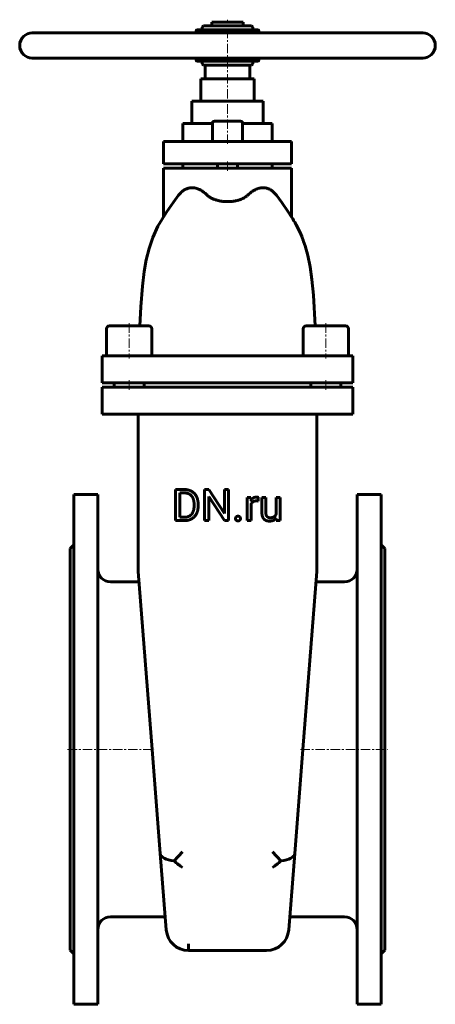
# Model space of a CAD drawing. Header units: millimetres. Extents: x -165 to 165, y -390 to 392.
import ezdxf

# ---------------------------------------------------------------- set-up
doc = ezdxf.new("R2010")
doc.units = ezdxf.units.MM
doc.linetypes.add('K5LT_AXLED', pattern=[12, 7.5, -1.5, 1.5, -1.5])
doc.linetypes.add('K5LT_BASIC', pattern=[0])
doc.layers.add('Системный слой (1)', color=7, linetype='Continuous', true_color=0x6c6c6c)

# ---------------------------------------------------------------- blocks, each defined once
blk = doc.blocks.new('U0')
at = {"layer": 'Системный слой (1)', "color": 143, "linetype": 'K5LT_BASIC', "lineweight": 60, "true_color": 0x33acca}
for p, q in [((-25, 381.5), (-25, 383)), ((-25, 360), (-25, 361.5))]:
    blk.add_line(p, q, dxfattribs=at)
blk = doc.blocks.new('U1')
at = {"layer": 'Системный слой (1)', "color": 143, "linetype": 'K5LT_BASIC', "lineweight": 60, "true_color": 0x33acca}
for p, q in [((25, 381.5), (25, 383)), ((25, 360), (25, 361.5))]:
    blk.add_line(p, q, dxfattribs=at)
blk = doc.blocks.new('U2')
at = {"layer": 'Системный слой (1)', "color": 143, "linetype": 'K5LT_BASIC', "lineweight": 60, "true_color": 0x33acca}
for p, q in [((-78.1, 148.9), (-93.7, 148.9)), ((-62.5, 148.9), (-78.1, 148.9))]:
    blk.add_line(p, q, dxfattribs=at)
blk = doc.blocks.new('U3')
at = {"layer": 'Системный слой (1)', "color": 143, "linetype": 'K5LT_BASIC', "lineweight": 60, "true_color": 0x33acca}
for p, q in [((78.1, 148.9), (62.5, 148.9)), ((93.7, 148.9), (78.1, 148.9))]:
    blk.add_line(p, q, dxfattribs=at)
blk = doc.blocks.new('U4')
at = {"layer": 'Системный слой (1)', "color": 143, "linetype": 'K5LT_BASIC', "lineweight": 60, "true_color": 0x33acca}
for p, q in [((0, 311.3), (-10.4, 311.3)), ((10.4, 311.3), (0, 311.3))]:
    blk.add_line(p, q, dxfattribs=at)
blk = doc.blocks.new('U5')
at = {"layer": 'Системный слой (1)', "color": 143, "linetype": 'K5LT_BASIC', "lineweight": 60, "true_color": 0x33acca}
for p, q in [((-42.95, 247.08), (-38.78, 252.7)), ((-48.39, 239.13), (-42.95, 247.08)), ((-51.85, 233.69), (-48.39, 239.13)), ((-59.34, 218.89), (-55.2, 227.96)), ((-55.2, 227.96), (-51.85, 233.69)), ((-62.26, 210.19), (-59.34, 218.89)), ((-64.45, 201.34), (-62.26, 210.19)), ((-66.13, 192.02), (-64.45, 201.34)), ((-67.54, 180.49), (-66.13, 192.02)), ((-68.75, 163.93), (-67.54, 180.49)), ((-69.48, 148.9), (-68.75, 163.93))]:
    blk.add_line(p, q, dxfattribs=at)
blk = doc.blocks.new('U6')
at = {"layer": 'Системный слой (1)', "color": 143, "linetype": 'K5LT_BASIC', "lineweight": 60, "true_color": 0x33acca}
for p, q in [((43.14, 246.82), (38.78, 252.7)), ((48.19, 239.44), (43.14, 246.82)), ((50.59, 235.71), (48.19, 239.44)), ((51.81, 233.76), (50.59, 235.71)), ((52.43, 232.75), (51.81, 233.76)), ((52.74, 232.24), (52.43, 232.75)), ((52.9, 231.98), (52.74, 232.24)), ((52.97, 231.87), (52.9, 231.98)), ((53, 231.81), (52.97, 231.87)), ((53.03, 231.77), (53, 231.81)), ((53.08, 231.67), (53.03, 231.77)), ((53.13, 231.6), (53.08, 231.67)), ((53.15, 231.56), (53.13, 231.6)), ((53.16, 231.54), (53.15, 231.56)), ((53.17, 231.53), (53.16, 231.54)), ((53.19, 231.51), (53.17, 231.53)), ((53.31, 231.31), (53.19, 231.51)), ((53.39, 231.16), (53.31, 231.31)), ((54.64, 229), (53.39, 231.16)), ((57.66, 222.93), (54.64, 229)), ((58.99, 219.78), (57.66, 222.93)), ((59.61, 218.18), (58.99, 219.78)), ((59.91, 217.38), (59.61, 218.18)), ((60.06, 216.98), (59.91, 217.38)), ((60.08, 216.92), (60.06, 216.98)), ((60.14, 216.75), (60.08, 216.92)), ((60.16, 216.68), (60.14, 216.75)), ((60.21, 216.55), (60.16, 216.68)), ((60.29, 216.33), (60.21, 216.55)), ((60.33, 216.23), (60.29, 216.33)), ((60.34, 216.19), (60.33, 216.23)), ((60.35, 216.16), (60.34, 216.19)), ((60.35, 216.15), (60.35, 216.16)), ((60.38, 216.08), (60.35, 216.15)), ((60.42, 215.98), (60.38, 216.08)), ((60.44, 215.92), (60.42, 215.98)), ((61.6, 212.4), (60.44, 215.92)), ((63.72, 204.62), (61.6, 212.4)), ((65.53, 195.74), (63.72, 204.62)), ((66.99, 185.59), (65.53, 195.74)), ((68.17, 173.09), (66.99, 185.59)), ((69.48, 148.9), (68.17, 173.09))]:
    blk.add_line(p, q, dxfattribs=at)
blk = doc.blocks.new('U7')
at = {"layer": 'Системный слой (1)', "color": 143, "linetype": 'K5LT_BASIC', "lineweight": 60, "true_color": 0x33acca}
for p, q in [((-35.5, 309.5), (-12, 309.5)), ((12, 309.5), (35.5, 309.5))]:
    blk.add_line(p, q, dxfattribs=at)

msp = doc.modelspace()

# ---------------------------------------------------------------- linework, layer by layer
at = {"layer": 'Системный слой (1)', "color": 30, "linetype": 'K5LT_AXLED', "lineweight": 18, "true_color": 0xff8000}
for p, q in [((0, 293.3), (0, 392)), ((0, 272), (0, 279.55)), ((-78.1, 150.9), (-78.1, 122.9)), ((78.1, 150.9), (78.1, 122.9)), ((-78.1, 105.6), (-78.1, 98.05)), ((78.1, 105.6), (78.1, 98.05)), ((-127, -187.5), (-57.86, -187.5)), ((57.86, -187.5), (127, -187.5))]:
    msp.add_line(p, q, dxfattribs=at)
at = {"layer": 'Системный слой (1)', "color": 143, "linetype": 'K5LT_BASIC', "lineweight": 60, "true_color": 0x33acca}
for p, q in [((24, 384), (-24, 384)), ((-20, 384), (-20, 386)), ((19, 387), (-19, 387)), ((-12.5, 390), (12.5, 390)), ((-12.5, 387), (-12.5, 390)), ((12.5, 387), (12.5, 390)), ((20, 384), (20, 386)), ((-155, 381.5), (155, 381.5)), ((-155, 361.5), (155, 361.5)), ((-24, 359), (24, 359)), ((-20, 357), (-20, 359)), ((-19, 356), (19, 356)), ((-17.75, 345), (-17.75, 356)), ((17.75, 345), (17.75, 356)), ((20, 357), (20, 359)), ((-21.3, 327.25), (-21.3, 345)), ((-21.3, 345), (21.3, 345)), ((21.3, 327.25), (21.3, 345)), ((-28.4, 327.25), (28.4, 327.25)), ((-28.4, 309.5), (-28.4, 327.25)), ((28.4, 309.5), (28.4, 327.25)), ((-35.5, 295.3), (-35.5, 309.5)), ((-12, 309.7), (-12, 295.3)), ((12, 309.7), (12, 295.3)), ((35.5, 295.3), (35.5, 309.5)), ((-50.78, 277.55), (-50.78, 295.3)), ((-50.78, 295.3), (-48.61, 295.3)), ((-48.61, 295.3), (-15.58, 295.3)), ((-15.58, 295.3), (15.58, 295.3)), ((15.58, 295.3), (48.61, 295.3)), ((48.61, 295.3), (50.78, 295.3)), ((50.78, 277.55), (50.78, 295.3)), ((-48.61, 277.55), (-50.78, 277.55)), ((-50.78, 274), (-48.61, 274)), ((-50.78, 235.4), (-50.78, 274)), ((-48.61, 277.55), (-15.58, 277.55)), ((-48.61, 274), (-15.58, 274)), ((-35.5, 274), (-35.5, 277.55)), ((15.58, 277.55), (-15.58, 277.55)), ((-15.58, 274), (15.58, 274)), ((-8, 277.55), (-8, 274)), ((8, 277.55), (8, 274)), ((15.58, 277.55), (48.61, 277.55)), ((15.58, 274), (48.61, 274)), ((35.5, 274), (35.5, 277.55)), ((50.78, 277.55), (48.61, 277.55)), ((48.61, 274), (50.78, 274)), ((50.78, 235.4), (50.78, 274)), ((93.7, 148.9), (92.51, 148.9)), ((-96.1, 146.5), (-96.1, 124.9)), ((-60.1, 146.5), (-60.1, 124.9)), ((60.1, 146.5), (60.1, 124.9)), ((96.1, 146.5), (96.1, 124.9)), ((-99.4, 124.9), (-78.1, 124.9)), ((-99.4, 103.6), (-99.4, 124.9)), ((-78.1, 124.9), (78.1, 124.9)), ((78.1, 124.9), (99.4, 124.9)), ((99.4, 103.6), (99.4, 124.9)), ((-78.1, 103.6), (-99.4, 103.6)), ((-90.1, 103.6), (-90.1, 100.05)), ((-78.1, 103.6), (78.1, 103.6)), ((-66.1, 103.6), (-66.1, 100.05)), ((66.1, 103.6), (66.1, 100.05)), ((99.4, 103.6), (78.1, 103.6)), ((90.1, 103.6), (90.1, 100.05)), ((-99.4, 78.75), (-99.4, 100.05)), ((-99.4, 100.05), (-78.1, 100.05)), ((-78.1, 100.05), (78.1, 100.05)), ((78.1, 100.05), (99.4, 100.05)), ((99.4, 78.75), (99.4, 100.05)), ((-78.1, 78.75), (-99.4, 78.75)), ((-78.1, 78.75), (78.1, 78.75)), ((-71, 78.75), (-71, -44.8)), ((71, -44.8), (71, 78.75)), ((99.4, 78.75), (78.1, 78.75)), ((-34.19, 18.83), (-41.18, 18.83)), ((-41.18, 18.83), (-41.18, -5.88)), ((-37.91, 16.15), (-37.91, -3.22)), ((-34.19, 16.15), (-37.91, 16.15)), ((-14.9, 18.83), (-18.17, 18.83)), ((-18.17, 18.83), (-18.17, -5.88)), ((-2.41, -0.28), (-14.9, 18.83)), ((-2.41, 18.83), (-2.41, -0.28)), ((0.83, 18.83), (-2.41, 18.83)), ((0.83, -5.88), (0.83, 18.83)), ((-122, 15), (-122, -390)), ((-122, 15), (-103, 15)), ((-103, 15), (-103, -390)), ((-14.9, 13.18), (-2.46, -5.88)), ((-14.9, -5.88), (-14.9, 13.18)), ((15.54, 12.48), (15.54, -5.88)), ((18.6, 12.48), (15.54, 12.48)), ((18.66, 10.38), (18.6, 12.48)), ((24.4, 9.66), (24.42, 12.58)), ((30.45, 12.48), (27.31, 12.48)), ((27.31, 12.48), (27.31, 0.64)), ((30.45, 0.6), (30.45, 12.48)), ((38.61, 12.48), (38.61, -0.88)), ((41.77, 12.48), (38.61, 12.48)), ((41.77, -5.88), (41.77, 12.48)), ((122, 15), (103, 15)), ((103, 15), (103, -390)), ((122, 15), (122, -390)), ((-26.54, 5.73), (-26.54, 7.24)), ((-23.3, 5.73), (-23.3, 7.2)), ((18.68, -5.88), (18.68, 7.16)), ((-41.18, -5.88), (-34.5, -5.88)), ((-37.91, -3.22), (-34.5, -3.22)), ((-18.17, -5.88), (-14.9, -5.88)), ((-2.46, -5.88), (0.83, -5.88)), ((15.54, -5.88), (18.68, -5.88)), ((38.7, -4.06), (38.76, -5.88)), ((38.76, -5.88), (41.77, -5.88)), ((-125, -28), (-122, -25)), ((-125, -28), (-125, -347)), ((125, -28), (122, -25)), ((125, -28), (125, -347)), ((-70.95, -46.19), (-59.86, -187.5)), ((59.86, -187.5), (70.95, -46.19)), ((-93, -54.38), (-70.3, -54.38)), ((70.3, -54.38), (93, -54.38)), ((-59.86, -187.5), (-53.37, -270.29)), ((53.37, -270.29), (59.86, -187.5)), ((-48.62, -330.89), (-53.37, -270.29)), ((-42.37, -276.14), (-35.67, -268.9)), ((42.37, -276.14), (35.67, -268.9)), ((53.37, -270.29), (48.62, -330.89)), ((-93, -320.62), (-49.42, -320.62)), ((49.42, -320.62), (93, -320.62)), ((-30.92, -347.25), (-30.92, -342.05)), ((-125, -347), (-122, -350)), ((-30.92, -347.25), (30.92, -347.25)), ((125, -347), (122, -350)), ((-122, -390), (-103, -390)), ((122, -390), (103, -390))]:
    msp.add_line(p, q, dxfattribs=at)
for centre, radius, start, end in [((-24, 383), 1, 90, 180), ((-19, 386), 1, 90, 180), ((19, 386), 1, 0, 90), ((24, 383), 1, 0, 90), ((-155, 371.5), 10, 90, 270), ((155, 371.5), 10, 270, 90), ((-24, 360), 1, 180, 270), ((24, 360), 1, 270, 0), ((-19, 357), 1, 180, 270), ((19, 357), 1, 270, 0), ((-10.4, 309.7), 1.6, 90, 180), ((10.4, 309.7), 1.6, 0, 90), ((-93.7, 146.5), 2.4, 90, 180), ((-62.5, 146.5), 2.4, 0, 90), ((62.5, 146.5), 2.4, 90, 180), ((93.7, 146.5), 2.4, 0, 90), ((-93, -44.38), 10, 180, 270), ((-53.25, -44.8), 17.75, 180, 184.48461), ((53.25, -44.8), 17.75, 355.51539, 0), ((93, -44.38), 10, 270, 0), ((-93, -330.62), 10, 90, 180), ((93, -330.62), 10, 0, 90), ((-30.92, -329.5), 17.75, 184.48461, 270), ((30.92, -329.5), 17.75, 270, 355.51539)]:
    msp.add_arc(centre, radius, start, end, dxfattribs=at)
for centre, major_axis, start_param, end_param in [((-35.67, -268.9), (17.7, 1.39), 3.141593, 4.292031), ((35.67, -268.9), (-17.7, 1.39), 1.991154, 3.141593), ((-35.67, -268.9), (-17.53, 16.2), 1.570796, 1.935837), ((35.67, -268.9), (-17.53, -16.2), 1.205756, 1.570796)]:
    msp.add_ellipse(centre, major_axis=major_axis, ratio=0.413316, start_param=start_param, end_param=end_param, dxfattribs=at)
for points, degree, knots in [([(-38.78, 252.7), (-38.42, 253.17), (-37.69, 254.05), (-36.22, 255.49), (-34.94, 256.43), (-33.52, 257.25), (-32.46, 257.74), (-31.12, 258.16), (-29.73, 258.45), (-28.54, 258.53), (-27.28, 258.49), (-26.05, 258.36), (-24.76, 258.05), (-23.43, 257.6), (-22.04, 257.02), (-20.66, 256.24), (-19.04, 255.17), (-18.05, 254.39), (-17.28, 253.72)], 3, [0, 0, 0, 0, 1.075824, 2.167297, 4.137655, 4.525293, 5.934895, 6.92105, 7.971408, 9.522753, 9.938043, 11.209145, 12.662823, 13.242297, 14.651473, 16.288134, 16.884783, 19, 19, 19, 19]), ([(17.28, 253.72), (18.12, 254.45), (19.25, 255.33), (20.85, 256.35), (22.07, 257.02), (23.33, 257.57), (25.03, 258.15), (26.65, 258.47), (28.31, 258.53), (29.52, 258.46), (30.67, 258.27), (31.77, 257.97), (32.89, 257.55), (34.37, 256.82), (35.75, 255.85), (36.99, 254.74), (37.86, 253.84), (38.49, 253.09), (38.78, 252.7)], 3, [0, 0, 0, 0, 2.309475, 3.090511, 4.280978, 5.520622, 6.380852, 8.668639, 9.675943, 10.628371, 11.760883, 12.620053, 13.455786, 14.668857, 16.499203, 17.170162, 18.112262, 19, 19, 19, 19]), ([(15.58, 252.2), (15.35, 251.99), (14.84, 251.57), (13.88, 250.91), (12.68, 250.22), (11.45, 249.65), (10.32, 249.21), (9.4, 248.9), (8.41, 248.61), (7.5, 248.37), (6.54, 248.16), (5.58, 247.98), (4.42, 247.8), (3.34, 247.67), (2.19, 247.58), (1.05, 247.52), (-0.31, 247.5), (-1.48, 247.54), (-2.46, 247.6), (-3.35, 247.67), (-4.44, 247.8), (-5.51, 247.96), (-6.42, 248.13), (-7.28, 248.32), (-8.28, 248.57), (-9.35, 248.88), (-10.32, 249.22), (-11.54, 249.69), (-12.81, 250.29), (-14.03, 251.01), (-14.9, 251.62), (-15.37, 252.01), (-15.58, 252.2)], 3, [0, 0, 0, 0, 1.346782, 2.680365, 4.451105, 6.207536, 7.078363, 8.182912, 9.088127, 10.037513, 10.794023, 11.781217, 12.622835, 13.878783, 14.573439, 15.538157, 16.756981, 17.989985, 18.46674, 19.23823, 20.26288, 21.285652, 22.05177, 22.734089, 23.677829, 24.887627, 25.933646, 26.72575, 28.894936, 30.538547, 31.763546, 33, 33, 33, 33]), ([(20.46, 12.18), (19.38, 11.55), (18.67, 10.4), (18.66, 10.38)], 2, [0, 0, 0, 1.967306, 2, 2, 2])]:
    msp.add_open_spline(points, degree=degree, knots=knots, dxfattribs=at)
for points, degree in [([(-15.58, 252.2), (-16.15, 252.71), (-16.71, 253.21), (-17.28, 253.72)], 3), ([(17.28, 253.72), (16.71, 253.21), (16.15, 252.71), (15.58, 252.2)], 3), ([(-23.3, 7.2), (-23.3, 9.88), (-24.86, 14.18), (-27.76, 17.21), (-31.77, 18.83), (-34.19, 18.83)], 2), ([(-26.54, 7.24), (-26.54, 9.36), (-27.56, 12.67), (-29.53, 14.96), (-32.36, 16.15), (-34.19, 16.15)], 2), ([(18.68, 7.16), (19.01, 7.94), (19.55, 8.51)], 2), ([(19.55, 8.51), (20.12, 9.12), (20.96, 9.46)], 2), ([(23.03, 12.82), (21.53, 12.82), (20.46, 12.18)], 2), ([(20.96, 9.46), (21.79, 9.8), (22.87, 9.8)], 2), ([(22.87, 9.8), (23.31, 9.8), (24.01, 9.75), (24.4, 9.66)], 2), ([(24.42, 12.58), (24.25, 12.67), (23.37, 12.82), (23.03, 12.82)], 2), ([(-34.5, -5.88), (-31.92, -5.88), (-27.8, -4.27), (-24.86, -1.25), (-23.3, 3.05), (-23.3, 5.73)], 2), ([(-34.5, -3.22), (-31.85, -3.22), (-28.32, -0.99), (-26.54, 3.03), (-26.54, 5.73)], 2), ([(27.31, 0.64), (27.31, -1.2), (28.17, -3.81), (29.77, -5.44), (30.88, -5.83)], 2), ([(31.49, -2.72), (31.01, -2.25), (30.45, -0.64), (30.45, 0.6)], 2), ([(6.89, -2.87), (6.39, -3.42), (6.39, -4.22)], 2), ([(6.39, -4.22), (6.39, -5), (6.89, -5.54)], 2), ([(8.34, -2.32), (7.39, -2.32), (6.89, -2.87)], 2), ([(6.89, -5.54), (7.39, -6.08), (8.34, -6.08)], 2), ([(9.79, -2.87), (9.29, -2.32), (8.34, -2.32)], 2), ([(8.34, -6.08), (9.29, -6.08), (9.79, -5.54)], 2), ([(10.29, -4.22), (10.29, -3.42), (9.79, -2.87)], 2), ([(9.79, -5.54), (10.29, -5), (10.29, -4.22)], 2), ([(30.88, -5.83), (31.99, -6.22), (33.33, -6.22)], 2), ([(33.83, -3.56), (33.18, -3.56), (31.98, -3.18), (31.49, -2.72)], 2), ([(33.33, -6.22), (35.3, -6.22), (36.68, -5.58)], 2), ([(37, -2.78), (35.83, -3.56), (33.83, -3.56)], 2), ([(36.68, -5.58), (37.89, -5.02), (38.7, -4.06)], 2), ([(38.61, -0.88), (38.09, -2.07), (37, -2.78)], 2)]:
    msp.add_open_spline(points, degree=degree, dxfattribs=at)

# ---------------------------------------------------------------- block references
at = {"layer": 'Системный слой (1)'}
for name in ['U0', 'U1', 'U7', 'U4', 'U5', 'U6', 'U2', 'U3']:
    msp.add_blockref(name, (0, 0), dxfattribs=at)

doc.saveas('drawing.dxf')
